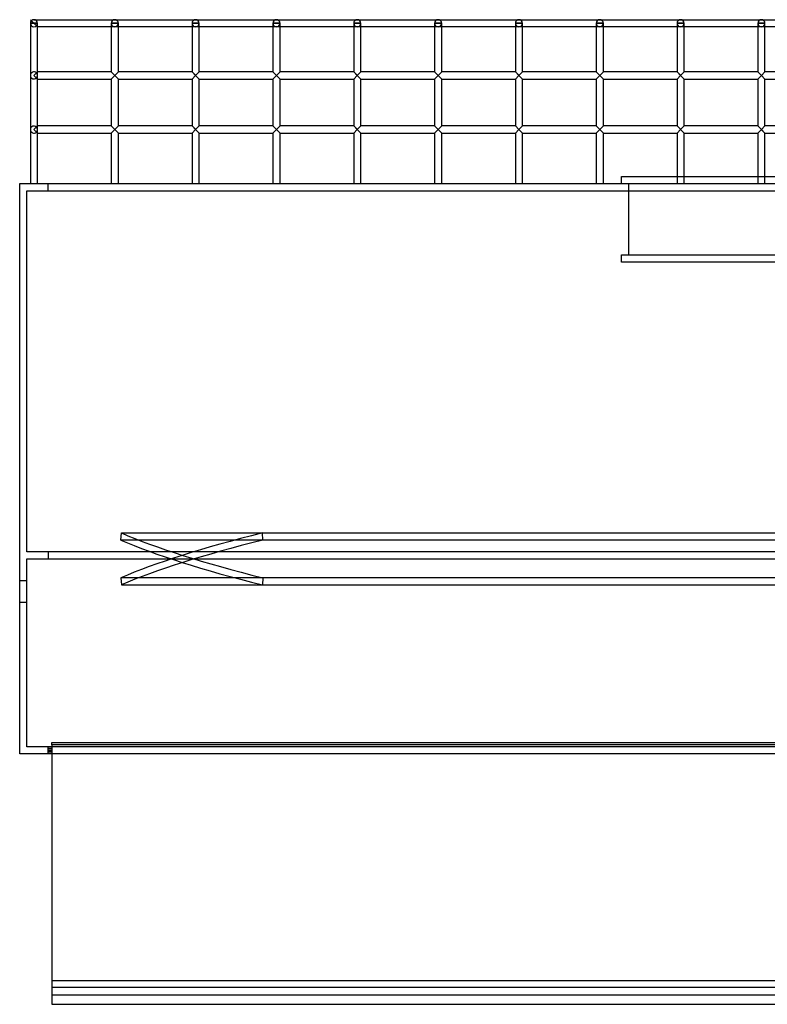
# Model space of a CAD drawing. Header units: millimetres. Extents: x -690 to 690, y -376 to 315.
# Tile 1 of 5: x -690 to -166, y -376 to 315. Entities that reach past the tile are written whole.
import ezdxf

# ---------------------------------------------------------------- set-up
doc = ezdxf.new("R2010")
doc.units = ezdxf.units.MM
doc.layers.add('MAIN-1', color=7, linetype='Continuous')
doc.layers.add('MAIN-2', color=7, linetype='Continuous')

msp = doc.modelspace()

# ---------------------------------------------------------------- linework, layer by layer
at = {"layer": 'MAIN-1'}
for p, q in [((-682.5, 312.5), (-682.5, 312.5)), ((-682.5, 312.5), (-682.5, 312.5)), ((-682.5, 312.5), (-682.5, 312.5)), ((-682.5, 312.5), (-682.5, 312.5)), ((-682.5, 312.5), (-682.5, 312.5)), ((-682.5, 312.5), (-682.5, 312.5)), ((-682.5, 312.5), (-682.5, 275.9)), ((-682.5, 312.5), (-677.5, 312.5)), ((-680, 315), (-680, 315)), ((-680, 315), (-680, 315)), ((-680, 315), (-680, 315)), ((-680, 315), (-680, 315)), ((-680, 315), (680, 315)), ((-677.5, 278.4), (-677.5, 312.5)), ((-625.83, 312.5), (-625.83, 278.4)), ((-625.83, 312.5), (-620.83, 312.5)), ((-620.83, 278.4), (-620.83, 312.5)), ((-569.17, 312.5), (-569.17, 278.4)), ((-569.17, 312.5), (-564.17, 312.5)), ((-564.17, 278.4), (-564.17, 312.5)), ((-512.5, 312.5), (-512.5, 278.4)), ((-512.5, 312.5), (-507.5, 312.5)), ((-507.5, 278.4), (-507.5, 312.5)), ((-455.83, 312.5), (-455.83, 278.4)), ((-455.83, 312.5), (-450.83, 312.5)), ((-450.83, 278.4), (-450.83, 312.5)), ((-399.17, 312.5), (-399.17, 278.4)), ((-399.17, 312.5), (-394.17, 312.5)), ((-394.17, 278.4), (-394.17, 312.5)), ((-342.5, 312.5), (-342.5, 278.4)), ((-342.5, 312.5), (-337.5, 312.5)), ((-337.5, 278.4), (-337.5, 312.5)), ((-285.83, 312.5), (-285.83, 278.4)), ((-285.83, 312.5), (-280.83, 312.5)), ((-280.83, 278.4), (-280.83, 312.5)), ((-229.17, 312.5), (-229.17, 278.4)), ((-229.17, 312.5), (-224.17, 312.5)), ((-224.17, 278.4), (-224.17, 312.5)), ((-172.5, 312.5), (-172.5, 278.4)), ((-172.5, 312.5), (-167.5, 312.5)), ((-167.5, 278.4), (-167.5, 312.5)), ((-625.83, 310), (-677.5, 310)), ((-677.5, 278.4), (-677.5, 310)), ((-569.17, 310), (-620.83, 310)), ((-512.5, 310), (-564.17, 310)), ((-455.83, 310), (-507.5, 310)), ((-399.17, 310), (-450.83, 310)), ((-342.5, 310), (-394.17, 310)), ((-285.83, 310), (-337.5, 310)), ((-229.17, 310), (-280.83, 310)), ((-172.5, 310), (-224.17, 310)), ((-115.83, 310), (-167.5, 310)), ((-680, 275.9), (-677.5, 278.4)), ((-625.83, 278.4), (-677.5, 278.4)), ((-625.83, 278.4), (-620.83, 273.4)), ((-623.33, 275.9), (-620.83, 278.4)), ((-569.17, 278.4), (-620.83, 278.4)), ((-569.17, 278.4), (-564.17, 273.4)), ((-566.67, 275.9), (-564.17, 278.4)), ((-512.5, 278.4), (-564.17, 278.4)), ((-512.5, 278.4), (-507.5, 273.4)), ((-510, 275.9), (-507.5, 278.4)), ((-455.83, 278.4), (-507.5, 278.4)), ((-455.83, 278.4), (-450.83, 273.4)), ((-453.33, 275.9), (-450.83, 278.4)), ((-399.17, 278.4), (-450.83, 278.4)), ((-399.17, 278.4), (-394.17, 273.4)), ((-394.17, 278.4), (-396.67, 275.9)), ((-342.5, 278.4), (-394.17, 278.4)), ((-342.5, 278.4), (-337.5, 273.4)), ((-340, 275.9), (-337.5, 278.4)), ((-285.83, 278.4), (-337.5, 278.4)), ((-285.83, 278.4), (-280.83, 273.4)), ((-283.33, 275.9), (-280.83, 278.4)), ((-229.17, 278.4), (-280.83, 278.4)), ((-229.17, 278.4), (-224.17, 273.4)), ((-229.17, 278.4), (-224.17, 273.4)), ((-226.67, 275.9), (-224.17, 278.4)), ((-172.5, 278.4), (-224.17, 278.4)), ((-172.5, 278.4), (-170, 275.9)), ((-167.5, 278.4), (-170, 275.9)), ((-115.83, 278.4), (-167.5, 278.4)), ((-682.5, 275.9), (-682.5, 237.95)), ((-677.5, 273.4), (-680, 275.9)), ((-677.5, 240.45), (-677.5, 273.4)), ((-677.5, 240.45), (-677.5, 273.4)), ((-677.5, 273.4), (-625.83, 273.4)), ((-623.33, 275.9), (-625.83, 273.4)), ((-625.83, 273.4), (-625.83, 240.45)), ((-620.83, 273.4), (-623.33, 275.9)), ((-620.83, 240.45), (-620.83, 273.4)), ((-620.83, 273.4), (-569.17, 273.4)), ((-566.67, 275.9), (-569.17, 273.4)), ((-569.17, 273.4), (-569.17, 240.45)), ((-564.17, 273.4), (-566.67, 275.9)), ((-564.17, 240.45), (-564.17, 273.4)), ((-564.17, 273.4), (-512.5, 273.4)), ((-510, 275.9), (-512.5, 273.4)), ((-512.5, 273.4), (-512.5, 240.45)), ((-507.5, 273.4), (-510, 275.9)), ((-507.5, 240.45), (-507.5, 273.4)), ((-507.5, 273.4), (-455.83, 273.4)), ((-453.33, 275.9), (-455.83, 273.4)), ((-455.83, 273.4), (-455.83, 240.45)), ((-453.33, 275.9), (-450.83, 273.4)), ((-450.83, 240.45), (-450.83, 273.4)), ((-450.83, 273.4), (-399.17, 273.4)), ((-396.67, 275.9), (-399.17, 273.4)), ((-399.17, 273.4), (-399.17, 240.45)), ((-394.17, 273.4), (-396.67, 275.9)), ((-394.17, 240.45), (-394.17, 273.4)), ((-394.17, 273.4), (-342.5, 273.4)), ((-340, 275.9), (-342.5, 273.4)), ((-342.5, 273.4), (-342.5, 240.45)), ((-337.5, 273.4), (-340, 275.9)), ((-337.5, 240.45), (-337.5, 273.4)), ((-337.5, 273.4), (-285.83, 273.4)), ((-283.33, 275.9), (-285.83, 273.4)), ((-285.83, 273.4), (-285.83, 240.45)), ((-283.33, 275.9), (-280.83, 273.4)), ((-280.83, 240.45), (-280.83, 273.4)), ((-280.83, 273.4), (-229.17, 273.4)), ((-226.67, 275.9), (-229.17, 273.4)), ((-229.17, 273.4), (-229.17, 240.45)), ((-224.17, 240.45), (-224.17, 273.4)), ((-224.17, 273.4), (-172.5, 273.4)), ((-170, 275.9), (-172.5, 273.4)), ((-172.5, 273.4), (-172.5, 240.45)), ((-170, 275.9), (-167.5, 273.4)), ((-167.5, 240.45), (-167.5, 273.4)), ((-167.5, 273.4), (-115.83, 273.4)), ((-682.5, 237.95), (-682.5, 200)), ((-680, 237.95), (-677.5, 240.45)), ((-680, 237.95), (-677.5, 235.45)), ((-625.83, 240.45), (-677.5, 240.45)), ((-677.5, 200), (-677.5, 235.45)), ((-677.5, 200), (-677.5, 235.45)), ((-677.5, 235.45), (-625.83, 235.45)), ((-625.83, 240.45), (-623.33, 237.95)), ((-623.33, 237.95), (-625.83, 235.45)), ((-625.83, 235.45), (-625.83, 200)), ((-623.33, 237.95), (-620.83, 240.45)), ((-623.33, 237.95), (-620.83, 235.45)), ((-569.17, 240.45), (-620.83, 240.45)), ((-620.83, 200), (-620.83, 235.45)), ((-620.83, 235.45), (-569.17, 235.45)), ((-569.17, 240.45), (-566.67, 237.95)), ((-566.67, 237.95), (-569.17, 235.45)), ((-569.17, 235.45), (-569.17, 200)), ((-566.67, 237.95), (-564.17, 240.45)), ((-566.67, 237.95), (-564.17, 235.45)), ((-512.5, 240.45), (-564.17, 240.45)), ((-564.17, 200), (-564.17, 235.45)), ((-564.17, 235.45), (-512.5, 235.45)), ((-512.5, 240.45), (-510, 237.95)), ((-510, 237.95), (-512.5, 235.45)), ((-512.5, 235.45), (-512.5, 200)), ((-510, 237.95), (-507.5, 240.45)), ((-510, 237.95), (-507.5, 235.45)), ((-455.83, 240.45), (-507.5, 240.45)), ((-507.5, 200), (-507.5, 235.45)), ((-507.5, 235.45), (-455.83, 235.45)), ((-455.83, 240.45), (-450.83, 235.45)), ((-453.33, 237.95), (-455.83, 235.45)), ((-455.83, 235.45), (-455.83, 200)), ((-453.33, 237.95), (-450.83, 240.45)), ((-453.33, 237.95), (-450.83, 235.45)), ((-399.17, 240.45), (-450.83, 240.45)), ((-450.83, 200), (-450.83, 235.45)), ((-450.83, 235.45), (-399.17, 235.45)), ((-399.17, 240.45), (-396.67, 237.95)), ((-396.67, 237.95), (-399.17, 235.45)), ((-399.17, 235.45), (-399.17, 200)), ((-394.17, 240.45), (-396.67, 237.95)), ((-394.17, 235.45), (-396.67, 237.95)), ((-342.5, 240.45), (-394.17, 240.45)), ((-394.17, 200), (-394.17, 235.45)), ((-394.17, 235.45), (-342.5, 235.45)), ((-342.5, 240.45), (-340, 237.95)), ((-340, 237.95), (-342.5, 235.45)), ((-342.5, 235.45), (-342.5, 200)), ((-340, 237.95), (-337.5, 240.45)), ((-340, 237.95), (-337.5, 235.45)), ((-285.83, 240.45), (-337.5, 240.45)), ((-337.5, 200), (-337.5, 235.45)), ((-337.5, 235.45), (-285.83, 235.45)), ((-285.83, 240.45), (-280.83, 235.45)), ((-283.33, 237.95), (-285.83, 235.45)), ((-285.83, 235.45), (-285.83, 200)), ((-283.33, 237.95), (-280.83, 240.45)), ((-283.33, 237.95), (-280.83, 235.45)), ((-229.17, 240.45), (-280.83, 240.45)), ((-280.83, 200), (-280.83, 235.45)), ((-280.83, 235.45), (-229.17, 235.45)), ((-229.17, 240.45), (-224.17, 235.45)), ((-226.67, 237.95), (-229.17, 235.45)), ((-229.17, 235.45), (-229.17, 200)), ((-224.17, 240.45), (-226.67, 237.95)), ((-224.17, 235.45), (-226.67, 237.95)), ((-172.5, 240.45), (-224.17, 240.45)), ((-224.17, 200), (-224.17, 235.45)), ((-224.17, 235.45), (-172.5, 235.45)), ((-172.5, 240.45), (-167.5, 235.45)), ((-170, 237.95), (-172.5, 235.45)), ((-172.5, 235.45), (-172.5, 200)), ((-170, 237.95), (-167.5, 240.45)), ((-167.5, 235.45), (-170, 237.95)), ((-115.83, 240.45), (-167.5, 240.45)), ((-167.5, 200), (-167.5, 235.45)), ((-167.5, 235.45), (-115.83, 235.45)), ((-268, 205), (-229.17, 205)), ((-268, 200), (-268, 205)), ((-224.17, 205), (-172.5, 205)), ((-167.5, 205), (-115.83, 205)), ((-690, 200), (690, 200)), ((-690, -200), (-690, 200)), ((690, -200), (-690, -200)), ((-667.5, -200), (-667.5, -375.58)), ((-667.5, -375.58), (667.5, -375.58))]:
    msp.add_line(p, q, dxfattribs=at)
for centre, start, end in [((-680, 312.5), 89.99998, 180.00002), ((-680, 312.5), 146.25, 180.00002), ((-680, 312.5), 112.50003, 123.75), ((-680, 312.5), 0, 89.99998), ((-623.33, 312.5), 89.99998, 180.00002), ((-623.33, 312.5), 0, 89.99998), ((-566.67, 312.5), 89.99998, 180.00002), ((-566.67, 312.5), 0, 89.99998), ((-510, 312.5), 89.99998, 180.00002), ((-510, 312.5), 0, 89.99998), ((-453.33, 312.5), 89.99998, 180.00002), ((-453.33, 312.5), 0, 89.99998), ((-396.67, 312.5), 89.99998, 180.00002), ((-396.67, 312.5), 0, 89.99998), ((-340, 312.5), 89.99998, 180.00002), ((-340, 312.5), 0, 89.99998), ((-283.33, 312.5), 89.99998, 180.00002), ((-283.33, 312.5), 0, 89.99998), ((-226.67, 312.5), 89.99998, 180.00002), ((-226.67, 312.5), 0, 89.99998), ((-170, 312.5), 89.99998, 180.00002), ((-170, 312.5), 0, 89.99998)]:
    msp.add_arc(centre, 2.5, start, end, dxfattribs=at)
at = {"layer": 'MAIN-2'}
for p, q in [((-682.5, 315), (-677.5, 310)), ((-682.5, 315), (-677.5, 310)), ((-682.5, 312.5), (-682.5, 312.5)), ((-682.5, 312.5), (-682.5, 312.5)), ((-682.5, 312.5), (-682.5, 312.5)), ((-682.5, 312.5), (-682.5, 312.5)), ((-682.5, 312.5), (-682.5, 312.5)), ((-682.5, 312.5), (-682.5, 312.5)), ((-682.5, 312.5), (-682.5, 312.5)), ((-682.5, 312.5), (-682.5, 312.5)), ((-682.5, 312.5), (-682.5, 312.5)), ((-682.5, 312.5), (-682.5, 312.5)), ((-682.5, 312.5), (-682.5, 312.5)), ((-682.5, 312.5), (-682.5, 312.5)), ((-682.5, 312.5), (-682.5, 312.5)), ((-677.5, 312.5), (-682.5, 312.5)), ((-680, 315), (-680, 315)), ((-680, 315), (-680, 315)), ((-680, 315), (-680, 315)), ((-680, 315), (-680, 315)), ((-680, 315), (-680, 315)), ((-680, 315), (-680, 315)), ((-680, 315), (-680, 315)), ((-680, 315), (-680, 315)), ((-677.5, 312.5), (-677.5, 312.5)), ((-677.5, 312.5), (-677.5, 312.5)), ((-677.5, 312.5), (-677.5, 312.5)), ((-677.5, 312.5), (-677.5, 312.5)), ((-677.5, 312.5), (-677.5, 312.5)), ((-677.5, 312.5), (-677.5, 312.5)), ((-677.5, 312.5), (-677.5, 312.5)), ((-625.83, 312.5), (-625.83, 312.5)), ((-625.83, 312.5), (-625.83, 312.5)), ((-625.83, 312.5), (-625.83, 312.5)), ((-625.83, 312.5), (-625.83, 312.5)), ((-625.83, 312.5), (-625.83, 312.5)), ((-625.83, 312.5), (-625.83, 312.5)), ((-625.83, 312.5), (-625.83, 312.5)), ((-620.83, 312.5), (-625.83, 312.5)), ((-620.83, 312.5), (-620.83, 312.5)), ((-620.83, 312.5), (-620.83, 312.5)), ((-620.83, 312.5), (-620.83, 312.5)), ((-620.83, 312.5), (-620.83, 312.5)), ((-620.83, 312.5), (-620.83, 312.5)), ((-620.83, 312.5), (-620.83, 312.5)), ((-620.83, 312.5), (-620.83, 312.5)), ((-569.17, 312.5), (-569.17, 312.5)), ((-569.17, 312.5), (-569.17, 312.5)), ((-569.17, 312.5), (-569.17, 312.5)), ((-569.17, 312.5), (-569.17, 312.5)), ((-569.17, 312.5), (-569.17, 312.5)), ((-569.17, 312.5), (-569.17, 312.5)), ((-569.17, 312.5), (-569.17, 312.5)), ((-564.17, 312.5), (-569.17, 312.5)), ((-564.17, 312.5), (-564.17, 312.5)), ((-564.17, 312.5), (-564.17, 312.5)), ((-564.17, 312.5), (-564.17, 312.5)), ((-564.17, 312.5), (-564.17, 312.5)), ((-564.17, 312.5), (-564.17, 312.5)), ((-564.17, 312.5), (-564.17, 312.5)), ((-564.17, 312.5), (-564.17, 312.5)), ((-512.5, 312.5), (-512.5, 312.5)), ((-512.5, 312.5), (-512.5, 312.5)), ((-512.5, 312.5), (-512.5, 312.5)), ((-512.5, 312.5), (-512.5, 312.5)), ((-512.5, 312.5), (-512.5, 312.5)), ((-512.5, 312.5), (-512.5, 312.5)), ((-512.5, 312.5), (-512.5, 312.5)), ((-507.5, 312.5), (-512.5, 312.5)), ((-507.5, 312.5), (-507.5, 312.5)), ((-507.5, 312.5), (-507.5, 312.5)), ((-507.5, 312.5), (-507.5, 312.5)), ((-507.5, 312.5), (-507.5, 312.5)), ((-507.5, 312.5), (-507.5, 312.5)), ((-507.5, 312.5), (-507.5, 312.5)), ((-507.5, 312.5), (-507.5, 312.5)), ((-455.83, 312.5), (-455.83, 312.5)), ((-455.83, 312.5), (-455.83, 312.5)), ((-455.83, 312.5), (-455.83, 312.5)), ((-455.83, 312.5), (-455.83, 312.5)), ((-455.83, 312.5), (-455.83, 312.5)), ((-455.83, 312.5), (-455.83, 312.5)), ((-455.83, 312.5), (-455.83, 312.5)), ((-450.83, 312.5), (-455.83, 312.5)), ((-450.83, 312.5), (-450.83, 312.5)), ((-450.83, 312.5), (-450.83, 312.5)), ((-450.83, 312.5), (-450.83, 312.5)), ((-450.83, 312.5), (-450.83, 312.5)), ((-450.83, 312.5), (-450.83, 312.5)), ((-450.83, 312.5), (-450.83, 312.5)), ((-450.83, 312.5), (-450.83, 312.5)), ((-399.17, 312.5), (-399.17, 312.5)), ((-399.17, 312.5), (-399.17, 312.5)), ((-399.17, 312.5), (-399.17, 312.5)), ((-399.17, 312.5), (-399.17, 312.5)), ((-399.17, 312.5), (-399.17, 312.5)), ((-399.17, 312.5), (-399.17, 312.5)), ((-399.17, 312.5), (-399.17, 312.5)), ((-394.17, 312.5), (-399.17, 312.5)), ((-394.17, 312.5), (-394.17, 312.5)), ((-394.17, 312.5), (-394.17, 312.5)), ((-394.17, 312.5), (-394.17, 312.5)), ((-394.17, 312.5), (-394.17, 312.5)), ((-394.17, 312.5), (-394.17, 312.5)), ((-394.17, 312.5), (-394.17, 312.5)), ((-394.17, 312.5), (-394.17, 312.5)), ((-342.5, 312.5), (-342.5, 312.5)), ((-342.5, 312.5), (-342.5, 312.5)), ((-342.5, 312.5), (-342.5, 312.5)), ((-342.5, 312.5), (-342.5, 312.5)), ((-342.5, 312.5), (-342.5, 312.5)), ((-342.5, 312.5), (-342.5, 312.5)), ((-342.5, 312.5), (-342.5, 312.5)), ((-337.5, 312.5), (-342.5, 312.5)), ((-337.5, 312.5), (-337.5, 312.5)), ((-337.5, 312.5), (-337.5, 312.5)), ((-337.5, 312.5), (-337.5, 312.5)), ((-337.5, 312.5), (-337.5, 312.5)), ((-337.5, 312.5), (-337.5, 312.5)), ((-337.5, 312.5), (-337.5, 312.5)), ((-337.5, 312.5), (-337.5, 312.5)), ((-285.83, 312.5), (-285.83, 312.5)), ((-285.83, 312.5), (-285.83, 312.5)), ((-285.83, 312.5), (-285.83, 312.5)), ((-285.83, 312.5), (-285.83, 312.5)), ((-285.83, 312.5), (-285.83, 312.5)), ((-285.83, 312.5), (-285.83, 312.5)), ((-285.83, 312.5), (-285.83, 312.5)), ((-280.83, 312.5), (-285.83, 312.5)), ((-280.83, 312.5), (-280.83, 312.5)), ((-280.83, 312.5), (-280.83, 312.5)), ((-280.83, 312.5), (-280.83, 312.5)), ((-280.83, 312.5), (-280.83, 312.5)), ((-280.83, 312.5), (-280.83, 312.5)), ((-280.83, 312.5), (-280.83, 312.5)), ((-280.83, 312.5), (-280.83, 312.5)), ((-229.17, 312.5), (-229.17, 312.5)), ((-229.17, 312.5), (-229.17, 312.5)), ((-229.17, 312.5), (-229.17, 312.5)), ((-229.17, 312.5), (-229.17, 312.5)), ((-229.17, 312.5), (-229.17, 312.5)), ((-229.17, 312.5), (-229.17, 312.5)), ((-229.17, 312.5), (-229.17, 312.5)), ((-224.17, 312.5), (-229.17, 312.5)), ((-224.17, 312.5), (-224.17, 312.5)), ((-224.17, 312.5), (-224.17, 312.5)), ((-224.17, 312.5), (-224.17, 312.5)), ((-224.17, 312.5), (-224.17, 312.5)), ((-224.17, 312.5), (-224.17, 312.5)), ((-224.17, 312.5), (-224.17, 312.5)), ((-224.17, 312.5), (-224.17, 312.5)), ((-172.5, 312.5), (-172.5, 312.5)), ((-172.5, 312.5), (-172.5, 312.5)), ((-172.5, 312.5), (-172.5, 312.5)), ((-172.5, 312.5), (-172.5, 312.5)), ((-172.5, 312.5), (-172.5, 312.5)), ((-172.5, 312.5), (-172.5, 312.5)), ((-172.5, 312.5), (-172.5, 312.5)), ((-167.5, 312.5), (-172.5, 312.5)), ((-167.5, 312.5), (-167.5, 312.5)), ((-167.5, 312.5), (-167.5, 312.5)), ((-167.5, 312.5), (-167.5, 312.5)), ((-167.5, 312.5), (-167.5, 312.5)), ((-167.5, 312.5), (-167.5, 312.5)), ((-167.5, 312.5), (-167.5, 312.5)), ((-167.5, 312.5), (-167.5, 312.5)), ((-677.5, 310), (-678.23, 310.73)), ((-677.5, 310), (-678.23, 310.73)), ((-678.23, 310.73), (-677.5, 310)), ((-678.23, 310.73), (-677.5, 310)), ((-677.5, 310), (-678.23, 310.73)), ((-677.5, 310), (-678.23, 310.73)), ((-678.23, 310.73), (-677.5, 310)), ((-678.23, 310.73), (-677.5, 310)), ((-678.23, 310.73), (-677.5, 310)), ((-678.23, 310.73), (-677.5, 310)), ((-620.83, 310), (-625.83, 310)), ((-564.17, 310), (-569.17, 310)), ((-507.5, 310), (-512.5, 310)), ((-450.83, 310), (-455.83, 310)), ((-394.17, 310), (-399.17, 310)), ((-337.5, 310), (-342.5, 310)), ((-280.83, 310), (-285.83, 310)), ((-224.17, 310), (-229.17, 310)), ((-167.5, 310), (-172.5, 310)), ((-677.5, 278.4), (-680, 275.9)), ((-678.23, 277.67), (-677.5, 278.4)), ((-677.5, 278.4), (-678.23, 277.67)), ((-677.5, 273.4), (-677.5, 278.4)), ((-623.33, 275.9), (-625.83, 278.4)), ((-625.83, 278.4), (-620.83, 273.4)), ((-623.33, 275.9), (-625.83, 278.4)), ((-620.83, 278.4), (-623.33, 275.9)), ((-623.33, 275.9), (-620.83, 278.4)), ((-620.83, 278.4), (-623.33, 275.9)), ((-566.67, 275.9), (-569.17, 278.4)), ((-569.17, 278.4), (-564.17, 273.4)), ((-566.67, 275.9), (-569.17, 278.4)), ((-564.17, 278.4), (-566.67, 275.9)), ((-566.67, 275.9), (-564.17, 278.4)), ((-564.17, 278.4), (-566.67, 275.9)), ((-510, 275.9), (-512.5, 278.4)), ((-512.5, 278.4), (-507.5, 273.4)), ((-510, 275.9), (-512.5, 278.4)), ((-507.5, 278.4), (-510, 275.9)), ((-510, 275.9), (-507.5, 278.4)), ((-507.5, 278.4), (-510, 275.9)), ((-453.33, 275.9), (-455.83, 278.4)), ((-455.83, 278.4), (-450.83, 273.4)), ((-453.33, 275.9), (-455.83, 278.4)), ((-450.83, 278.4), (-453.33, 275.9)), ((-453.33, 275.9), (-450.83, 278.4)), ((-450.83, 278.4), (-453.33, 275.9)), ((-399.17, 278.4), (-394.17, 273.4)), ((-399.17, 278.4), (-394.17, 273.4)), ((-399.17, 278.4), (-394.17, 273.4)), ((-396.67, 275.9), (-399.17, 278.4)), ((-394.17, 278.4), (-396.67, 275.9)), ((-396.67, 275.9), (-394.17, 278.4)), ((-394.17, 278.4), (-396.67, 275.9)), ((-340, 275.9), (-342.5, 278.4)), ((-342.5, 278.4), (-337.5, 273.4)), ((-340, 275.9), (-342.5, 278.4)), ((-337.5, 278.4), (-340, 275.9)), ((-340, 275.9), (-337.5, 278.4)), ((-337.5, 278.4), (-340, 275.9)), ((-283.33, 275.9), (-285.83, 278.4)), ((-285.83, 278.4), (-280.83, 273.4)), ((-283.33, 275.9), (-285.83, 278.4)), ((-280.83, 278.4), (-283.33, 275.9)), ((-283.33, 275.9), (-280.83, 278.4)), ((-280.83, 278.4), (-283.33, 275.9)), ((-226.67, 275.9), (-229.17, 278.4)), ((-229.17, 278.4), (-224.17, 273.4)), ((-229.17, 278.4), (-224.17, 273.4)), ((-226.67, 275.9), (-229.17, 278.4)), ((-224.17, 278.4), (-226.67, 275.9)), ((-226.67, 275.9), (-224.17, 278.4)), ((-224.17, 278.4), (-226.67, 275.9)), ((-172.5, 278.4), (-170, 275.9)), ((-172.5, 278.4), (-170, 275.9)), ((-170, 275.9), (-172.5, 278.4)), ((-167.5, 278.4), (-170, 275.9)), ((-167.5, 278.4), (-170, 275.9)), ((-167.5, 278.4), (-170, 275.9)), ((-682.5, 275.9), (-682.5, 275.9)), ((-682.5, 275.9), (-682.5, 275.9)), ((-682.5, 275.9), (-682.5, 275.9)), ((-682.5, 275.9), (-682.5, 275.9)), ((-682.5, 275.9), (-682.5, 275.9)), ((-682.5, 275.9), (-682.5, 275.9)), ((-682.5, 275.9), (-682.5, 275.9)), ((-680, 275.9), (-677.5, 273.4)), ((-677.5, 273.4), (-678.23, 274.13)), ((-678.23, 274.13), (-677.5, 273.4)), ((-677.5, 275.9), (-677.5, 275.9)), ((-677.5, 275.9), (-677.5, 275.9)), ((-677.5, 275.9), (-677.5, 275.9)), ((-677.5, 275.9), (-677.5, 275.9)), ((-677.5, 275.9), (-677.5, 275.9)), ((-677.5, 275.9), (-677.5, 275.9)), ((-677.5, 275.9), (-677.5, 275.9)), ((-623.33, 275.9), (-625.83, 273.4)), ((-625.83, 273.4), (-623.33, 275.9)), ((-625.83, 273.4), (-623.33, 275.9)), ((-620.83, 273.4), (-623.33, 275.9)), ((-623.33, 275.9), (-620.83, 273.4)), ((-623.33, 275.9), (-620.83, 273.4)), ((-566.67, 275.9), (-569.17, 273.4)), ((-569.17, 273.4), (-566.67, 275.9)), ((-569.17, 273.4), (-566.67, 275.9)), ((-564.17, 273.4), (-566.67, 275.9)), ((-566.67, 275.9), (-564.17, 273.4)), ((-566.67, 275.9), (-564.17, 273.4)), ((-510, 275.9), (-512.5, 273.4)), ((-512.5, 273.4), (-510, 275.9)), ((-512.5, 273.4), (-510, 275.9)), ((-507.5, 273.4), (-510, 275.9)), ((-510, 275.9), (-507.5, 273.4)), ((-510, 275.9), (-507.5, 273.4)), ((-453.33, 275.9), (-455.83, 273.4)), ((-453.33, 275.9), (-455.83, 273.4)), ((-455.83, 273.4), (-453.33, 275.9)), ((-450.83, 273.4), (-453.33, 275.9)), ((-453.33, 275.9), (-450.83, 273.4)), ((-453.33, 275.9), (-450.83, 273.4)), ((-396.67, 275.9), (-399.17, 273.4)), ((-399.17, 273.4), (-396.67, 275.9)), ((-399.17, 273.4), (-396.67, 275.9)), ((-394.17, 273.4), (-396.67, 275.9)), ((-396.67, 275.9), (-394.17, 273.4)), ((-340, 275.9), (-342.5, 273.4)), ((-342.5, 273.4), (-340, 275.9)), ((-342.5, 273.4), (-340, 275.9)), ((-337.5, 273.4), (-340, 275.9)), ((-340, 275.9), (-337.5, 273.4)), ((-340, 275.9), (-337.5, 273.4)), ((-283.33, 275.9), (-285.83, 273.4)), ((-283.33, 275.9), (-285.83, 273.4)), ((-285.83, 273.4), (-283.33, 275.9)), ((-280.83, 273.4), (-283.33, 275.9)), ((-283.33, 275.9), (-280.83, 273.4)), ((-283.33, 275.9), (-280.83, 273.4)), ((-226.67, 275.9), (-229.17, 273.4)), ((-229.17, 273.4), (-226.67, 275.9)), ((-229.17, 273.4), (-226.67, 275.9)), ((-226.67, 275.9), (-224.17, 273.4)), ((-226.67, 275.9), (-224.17, 273.4)), ((-170, 275.9), (-172.5, 273.4)), ((-170, 275.9), (-172.5, 273.4)), ((-172.5, 273.4), (-170, 275.9)), ((-170, 275.9), (-167.5, 273.4)), ((-170, 275.9), (-167.5, 273.4)), ((-170, 275.9), (-167.5, 273.4)), ((-682.5, 237.95), (-682.5, 237.95)), ((-682.5, 237.95), (-682.5, 237.95)), ((-682.5, 237.95), (-682.5, 237.95)), ((-682.5, 237.95), (-682.5, 237.95)), ((-682.5, 237.95), (-682.5, 237.95)), ((-682.5, 237.95), (-682.5, 237.95)), ((-682.5, 237.95), (-682.5, 237.95)), ((-677.5, 240.45), (-680, 237.95)), ((-680, 237.95), (-677.5, 235.45)), ((-678.23, 239.72), (-677.5, 240.45)), ((-677.5, 240.45), (-678.23, 239.72)), ((-678.23, 236.18), (-677.5, 235.45)), ((-678.23, 236.18), (-677.5, 235.45)), ((-677.5, 235.45), (-677.5, 240.45)), ((-677.5, 237.95), (-677.5, 237.95)), ((-677.5, 237.95), (-677.5, 237.95)), ((-677.5, 237.95), (-677.5, 237.95)), ((-677.5, 237.95), (-677.5, 237.95)), ((-677.5, 237.95), (-677.5, 237.95)), ((-677.5, 237.95), (-677.5, 237.95)), ((-677.5, 237.95), (-677.5, 237.95)), ((-625.83, 240.45), (-620.83, 235.45)), ((-625.83, 240.45), (-623.33, 237.95)), ((-625.83, 240.45), (-623.33, 237.95)), ((-623.33, 237.95), (-625.83, 235.45)), ((-625.83, 235.45), (-623.33, 237.95)), ((-625.83, 235.45), (-623.33, 237.95)), ((-623.33, 237.95), (-620.83, 240.45)), ((-620.83, 240.45), (-623.33, 237.95)), ((-620.83, 240.45), (-623.33, 237.95)), ((-623.33, 237.95), (-620.83, 235.45)), ((-623.33, 237.95), (-620.83, 235.45)), ((-623.33, 237.95), (-620.83, 235.45)), ((-569.17, 240.45), (-564.17, 235.45)), ((-569.17, 240.45), (-566.67, 237.95)), ((-569.17, 240.45), (-566.67, 237.95)), ((-566.67, 237.95), (-569.17, 235.45)), ((-569.17, 235.45), (-566.67, 237.95)), ((-569.17, 235.45), (-566.67, 237.95)), ((-566.67, 237.95), (-564.17, 240.45)), ((-564.17, 240.45), (-566.67, 237.95)), ((-564.17, 240.45), (-566.67, 237.95)), ((-566.67, 237.95), (-564.17, 235.45)), ((-566.67, 237.95), (-564.17, 235.45)), ((-566.67, 237.95), (-564.17, 235.45)), ((-512.5, 240.45), (-507.5, 235.45)), ((-512.5, 240.45), (-510, 237.95)), ((-512.5, 240.45), (-510, 237.95)), ((-510, 237.95), (-512.5, 235.45)), ((-512.5, 235.45), (-510, 237.95)), ((-512.5, 235.45), (-510, 237.95)), ((-510, 237.95), (-507.5, 240.45)), ((-507.5, 240.45), (-510, 237.95)), ((-507.5, 240.45), (-510, 237.95)), ((-510, 237.95), (-507.5, 235.45)), ((-510, 237.95), (-507.5, 235.45)), ((-510, 237.95), (-507.5, 235.45)), ((-455.83, 240.45), (-453.33, 237.95)), ((-453.33, 237.95), (-455.83, 240.45)), ((-455.83, 240.45), (-453.33, 237.95)), ((-453.33, 237.95), (-455.83, 235.45)), ((-453.33, 237.95), (-455.83, 235.45)), ((-455.83, 235.45), (-453.33, 237.95)), ((-453.33, 237.95), (-450.83, 240.45)), ((-450.83, 240.45), (-453.33, 237.95)), ((-450.83, 240.45), (-453.33, 237.95)), ((-453.33, 237.95), (-450.83, 235.45)), ((-453.33, 237.95), (-450.83, 235.45)), ((-453.33, 237.95), (-450.83, 235.45)), ((-399.17, 240.45), (-396.67, 237.95)), ((-399.17, 240.45), (-394.17, 235.45)), ((-399.17, 240.45), (-394.17, 235.45)), ((-399.17, 240.45), (-396.67, 237.95)), ((-396.67, 237.95), (-399.17, 235.45)), ((-399.17, 235.45), (-396.67, 237.95)), ((-399.17, 235.45), (-396.67, 237.95)), ((-396.67, 237.95), (-394.17, 240.45)), ((-394.17, 240.45), (-396.67, 237.95)), ((-394.17, 240.45), (-396.67, 237.95)), ((-396.67, 237.95), (-394.17, 235.45)), ((-396.67, 237.95), (-394.17, 235.45)), ((-342.5, 240.45), (-340, 237.95)), ((-342.5, 240.45), (-340, 237.95)), ((-342.5, 240.45), (-340, 237.95)), ((-340, 237.95), (-342.5, 235.45)), ((-342.5, 235.45), (-340, 237.95)), ((-342.5, 235.45), (-340, 237.95)), ((-340, 237.95), (-337.5, 240.45)), ((-337.5, 240.45), (-340, 237.95)), ((-337.5, 240.45), (-340, 237.95)), ((-340, 237.95), (-337.5, 235.45)), ((-340, 237.95), (-337.5, 235.45)), ((-340, 237.95), (-337.5, 235.45)), ((-285.83, 240.45), (-283.33, 237.95)), ((-283.33, 237.95), (-285.83, 240.45)), ((-285.83, 240.45), (-283.33, 237.95)), ((-283.33, 237.95), (-285.83, 235.45)), ((-283.33, 237.95), (-285.83, 235.45)), ((-285.83, 235.45), (-283.33, 237.95)), ((-283.33, 237.95), (-280.83, 240.45)), ((-280.83, 240.45), (-283.33, 237.95)), ((-280.83, 240.45), (-283.33, 237.95)), ((-283.33, 237.95), (-280.83, 235.45)), ((-283.33, 237.95), (-280.83, 235.45)), ((-283.33, 237.95), (-280.83, 235.45)), ((-229.17, 240.45), (-224.17, 235.45)), ((-229.17, 240.45), (-224.17, 235.45)), ((-229.17, 240.45), (-224.17, 235.45)), ((-229.17, 240.45), (-224.17, 235.45)), ((-229.17, 240.45), (-224.17, 235.45)), ((-226.67, 237.95), (-229.17, 235.45)), ((-229.17, 235.45), (-226.67, 237.95)), ((-229.17, 235.45), (-226.67, 237.95)), ((-226.67, 237.95), (-224.17, 240.45)), ((-224.17, 240.45), (-226.67, 237.95)), ((-224.17, 240.45), (-226.67, 237.95)), ((-226.67, 237.95), (-224.17, 235.45)), ((-172.5, 240.45), (-167.5, 235.45)), ((-170, 237.95), (-172.5, 240.45)), ((-170, 237.95), (-172.5, 240.45)), ((-170, 237.95), (-172.5, 235.45)), ((-172.5, 235.45), (-170, 237.95)), ((-172.5, 235.45), (-170, 237.95)), ((-170, 237.95), (-167.5, 240.45)), ((-167.5, 240.45), (-170, 237.95)), ((-167.5, 240.45), (-170, 237.95)), ((-167.5, 235.45), (-170, 237.95)), ((-170, 237.95), (-167.5, 235.45)), ((-170, 237.95), (-167.5, 235.45)), ((-229.17, 205), (-224.17, 205)), ((-172.5, 205), (-167.5, 205)), ((-690, 200), (-690, 200)), ((-685, 195), (685, 195)), ((-685, -58.2), (-685, 195)), ((-685, 195), (-685, 195)), ((-670, 200), (-670, 200)), ((-670, 195), (-670, 200)), ((-670, 195), (-670, 195)), ((-133.13, 199.99), (-263, 199.99)), ((-263, 150), (-263, 199.99)), ((-258, 199.99), (-258, 200)), ((-268, 150), (-88.69, 150)), ((-268, 145), (-268, 150)), ((268, 145), (-268, 145)), ((-619.12, -49.95), (-618.73, -45.01)), ((-618.73, -45.01), (-165.49, -45.01)), ((-519.86, -45.01), (-66.62, -45.01)), ((-519.47, -49.95), (-519.86, -45.01)), ((-165.88, -49.95), (-619.12, -49.95)), ((-66.23, -49.95), (-519.47, -49.95)), ((-685, -58.2), (-685, -58.2)), ((484, -58.2), (-685, -58.2)), ((-670, -58.2), (-670, -63.2)), ((-685, -63.2), (484, -63.2)), ((-685, -63.2), (-685, -63.2)), ((-685, -195), (-685, -63.2)), ((-685, -78.5), (-690, -78.5)), ((-685, -78.5), (-690, -78.5)), ((-165.88, -76.45), (-619.12, -76.45)), ((-619.12, -76.45), (-618.73, -81.39)), ((-618.73, -81.39), (-165.49, -81.39)), ((-519.47, -76.45), (-519.86, -81.39)), ((-519.86, -81.39), (-66.62, -81.39)), ((-66.23, -76.45), (-519.47, -76.45)), ((-690, -93.5), (-685, -93.5)), ((-690, -93.5), (-685, -93.5)), ((-667.5, -191.97), (667.5, -191.97)), ((-667.5, -191.97), (667.5, -191.97)), ((-667.5, -191.97), (667.5, -191.97)), ((-667.5, -191.97), (667.5, -191.97)), ((-667.5, -191.97), (667.5, -191.97)), ((-667.5, -191.97), (667.5, -191.97)), ((-667.5, -191.97), (667.5, -191.97)), ((-667.5, -193.52), (-667.5, -191.97)), ((-690, -200), (-690, -200)), ((685, -195), (-685, -195)), ((-685, -195), (-685, -195)), ((-670, -200), (-670, -195)), ((-670, -195), (-670, -195)), ((-667.5, -196.25), (-670, -196.25)), ((-667.5, -196.25), (-670, -196.25)), ((-667.5, -196.25), (-670, -196.25)), ((-667.5, -196.25), (-670, -196.25)), ((-667.5, -196.25), (-670, -196.25)), ((-667.5, -196.25), (-670, -196.25)), ((-667.5, -196.25), (-670, -196.25)), ((-670, -197.11), (-667.5, -197.11)), ((-670, -197.11), (-667.5, -197.11)), ((-670, -197.11), (-667.5, -197.11)), ((-670, -197.11), (-667.5, -197.11)), ((-670, -197.11), (-667.5, -197.11)), ((-670, -197.11), (-667.5, -197.11)), ((-670, -197.11), (-667.5, -197.11)), ((-667.5, -197.89), (-670, -197.89)), ((-667.5, -197.89), (-670, -197.89)), ((-667.5, -197.89), (-670, -197.89)), ((-667.5, -197.89), (-670, -197.89)), ((-667.5, -197.89), (-670, -197.89)), ((-667.5, -197.89), (-670, -197.89)), ((-667.5, -197.89), (-670, -197.89)), ((-667.5, -198.75), (-670, -198.75)), ((-667.5, -198.75), (-670, -198.75)), ((-667.5, -198.75), (-670, -198.75)), ((-667.5, -198.75), (-670, -198.75)), ((-667.5, -198.75), (-670, -198.75)), ((-667.5, -198.75), (-670, -198.75)), ((-667.5, -198.75), (-670, -198.75)), ((-670, -200), (-670, -200)), ((667.5, -193.52), (-667.5, -193.52)), ((667.5, -193.52), (-667.5, -193.52)), ((667.5, -193.52), (-667.5, -193.52)), ((667.5, -193.52), (-667.5, -193.52)), ((667.5, -193.52), (-667.5, -193.52)), ((667.5, -193.52), (-667.5, -193.52)), ((667.5, -193.52), (-667.5, -193.52)), ((-667.5, -193.52), (-667.5, -200)), ((-667.5, -358.99), (667.5, -358.99)), ((667.5, -363.75), (-667.5, -363.75)), ((667.5, -363.75), (-667.5, -363.75)), ((667.5, -363.75), (-667.5, -363.75)), ((667.5, -363.75), (-667.5, -363.75)), ((667.5, -363.75), (-667.5, -363.75)), ((667.5, -363.75), (-667.5, -363.75)), ((667.5, -363.75), (-667.5, -363.75)), ((667.5, -369.28), (-667.5, -369.28)), ((667.5, -369.28), (-667.5, -369.28)), ((667.5, -369.28), (-667.5, -369.28)), ((667.5, -369.28), (-667.5, -369.28)), ((667.5, -369.28), (-667.5, -369.28)), ((667.5, -369.28), (-667.5, -369.28)), ((667.5, -369.28), (-667.5, -369.28))]:
    msp.add_line(p, q, dxfattribs=at)
for centre, major_axis, ratio, start_param, end_param in [((-680, 312.5), (2.5, 0), 1, 3.141593, 6.283185), ((-623.33, 312.5), (2.5, 0), 1, 3.141593, 6.283185), ((-566.67, 312.5), (2.5, 0), 1, 3.141593, 6.283185), ((-510, 312.5), (2.5, 0), 1, 3.141593, 6.283185), ((-453.33, 312.5), (2.5, 0), 1, 3.141593, 6.283185), ((-396.67, 312.5), (2.5, 0), 1, 3.141593, 6.283185), ((-340, 312.5), (2.5, 0), 1, 3.141593, 6.283185), ((-283.33, 312.5), (2.5, 0), 1, 3.141593, 6.283185), ((-226.67, 312.5), (2.5, 0), 1, 3.141593, 6.283185), ((-170, 312.5), (2.5, 0), 1, 3.141593, 6.283185), ((-680, 275.9), (-2.5, 0), 1, -2.356194, 0), ((-680, 275.9), (2.5, 0), 1, 0, 0.785398), ((-680, 275.9), (-2.5, 0), 1, 0, 2.356194), ((-680, 275.9), (2.5, 0), 1, -0.785398, 0), ((-680, 237.95), (-2.5, 0), 1, -2.356194, 0), ((-680, 237.95), (-2.5, 0), 1, 0, 2.356194), ((-680, 237.95), (2.5, 0), 1, 0, 0.785398), ((-680, 237.95), (2.5, 0), 1, -0.785398, 0), ((-0.2, -60.73), (-662.92, -52.5), 0.135476, -0.680689, -0.37727), ((0.2, -60.73), (-662.92, 52.5), 0.135476, 0.37727, 0.680689), ((-0.2, -65.67), (662.92, -52.5), 0.135476, -2.764322, -2.460904), ((0.2, -65.67), (662.92, 52.5), 0.135476, 2.460904, 2.764322), ((-149.34, -55.19), (-33.4, 2.64), 0.135476, -2.612613, -1.041817)]:
    msp.add_ellipse(centre, major_axis=major_axis, ratio=ratio, start_param=start_param, end_param=end_param, dxfattribs=at)

doc.saveas('drawing.dxf')
